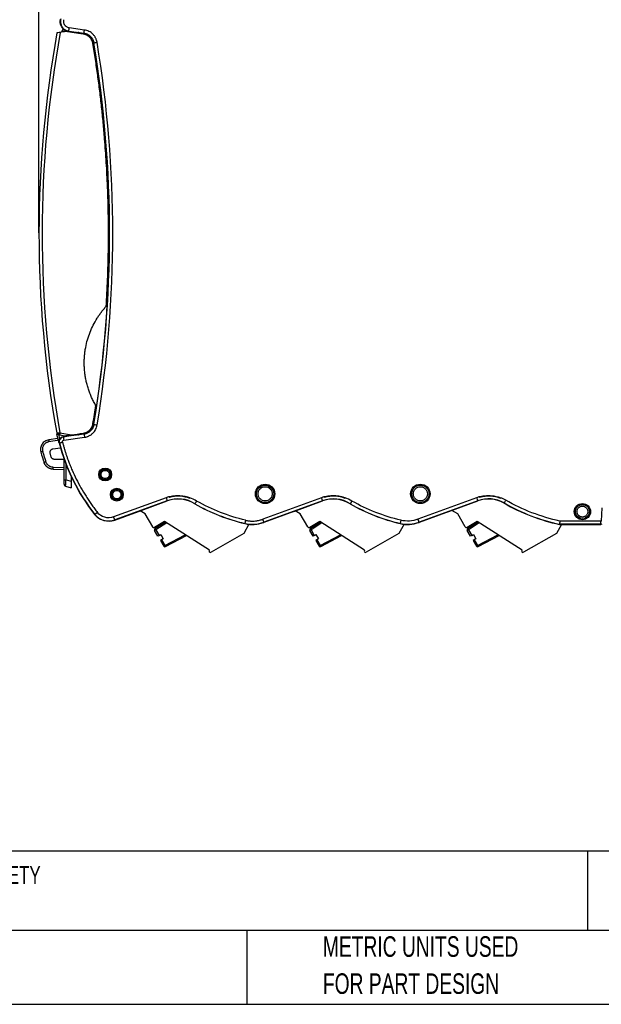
# Model space of a CAD drawing. Header units: millimetres. Extents: x 10 to 410, y 10 to 314.
# Tile 8 of 25: x 146 to 236, y 10 to 162. Entities that reach past the tile are written whole.
import ezdxf

# ---------------------------------------------------------------- set-up
doc = ezdxf.new("R2010")
doc.units = ezdxf.units.MM
doc.header["$LTSCALE"] = 1.5
doc.layers.add('DIMENSIONS', color=140, linetype='Continuous', lineweight=25)
doc.layers.add('TEXT', color=140, linetype='Continuous', lineweight=25)
doc.styles.add('SLDTEXTSTYLE0', font='TXT', dxfattribs={"width": 0.7})
doc.dimstyles.new('SLDDIMSTYLE2', dxfattribs={"dimtxt": 3.237012, "dimasz": 4.953, "dimexe": 0, "dimexo": 0.0625, "dimgap": 0.809253, "dimtad": 0, "dimtih": 1, "dimtoh": 1, "dimrnd": 1e-09, "dimzin": 4, "dimdsep": 46, "dimtxsty": 'SLDTEXTSTYLE0', "dimsah": 1, "dimcen": 0.09, "dimadec": 0, "dimazin": 1, "dimtfac": 1, "dimtofl": 0, "dimtmove": 0, "dimatfit": 3, "dimfxl": 0, "dimfrac": 2, "dimtolj": 1, "dimtzin": 12, "dimarcsym": 0})

# ---------------------------------------------------------------- blocks, each defined once
blk = doc.blocks.new('_D_2')
at = {"layer": 'DIMENSIONS'}
for p, q in [((148.82, 130.74), (148.82, 197.79)), ((263.82, 152.95), (263.81, 197.8)), ((148.82, 193.03), (194.01, 193.03)), ((198.39, 193.03), (197.31, 193.03)), ((197.31, 193.03), (197.31, 187.89)), ((208.01, 193.03), (209.1, 193.03)), ((209.1, 193.03), (209.1, 187.89)), ((263.81, 193.04), (212.4, 193.03)), ((197.31, 187.89), (198.39, 187.89)), ((209.1, 187.89), (208.01, 187.89))]:
    blk.add_line(p, q, dxfattribs=at)
for points in [[(148.82, 193.03), (153.77, 192.27), (153.77, 193.79)], [(263.81, 193.04), (258.86, 193.8), (258.86, 192.28)]]:
    blk.add_solid(points, dxfattribs=at)
at = {"layer": 'DIMENSIONS', "char_height": 3.175, "attachment_point": 1, "style": 'SLDTEXTSTYLE0'}
for s, insert in [('115.0', (197.05, 197.85)), ('4.53', (198.39, 191.98))]:
    blk.add_mtext(s, dxfattribs=dict(at, insert=insert))

msp = doc.modelspace()

# ---------------------------------------------------------------- linework, layer by layer
for p, q in [((152.55, 160.433), (152.318, 159.887)), ((152.642, 159.944), (152.772, 160.251)), ((153.255, 160.052), (152.899, 159.99)), ((153.437, 160.052), (153.386, 160.018)), ((153.386, 160.018), (154.817, 159.817)), ((153.437, 160.052), (155.793, 159.721)), ((155.863, 160.216), (153.506, 160.547)), ((154.322, 159.887), (154.322, 159.722)), ((154.817, 159.817), (154.823, 159.823)), ((155.073, 159.8), (155.774, 159.702)), ((155.073, 159.684), (155.073, 159.8)), ((155.774, 159.702), (155.793, 159.721)), ((157.317, 158.235), (157.297, 158.215)), ((157.297, 158.215), (157.297, 158.215)), ((157.321, 99.212), (157.302, 99.232)), ((151.567, 97.898), (151.588, 97.899)), ((151.926, 96.39), (151.607, 97.677)), ((152.06, 97.02), (151.905, 97.639)), ((152.016, 97.62), (152.899, 97.464)), ((152.063, 97.914), (153.855, 97.598)), ((155.798, 97.725), (152.597, 97.274)), ((152.911, 97.36), (152.881, 97.467)), ((153.28, 97.365), (153.245, 97.513)), ((153.322, 97.523), (153.322, 97.417)), ((154.819, 97.615), (153.444, 97.421)), ((153.822, 97.594), (153.822, 97.475)), ((154.112, 97.634), (154.112, 97.515)), ((154.824, 97.623), (154.819, 97.615)), ((154.821, 97.623), (154.822, 97.628)), ((154.822, 97.628), (154.822, 97.734)), ((154.827, 97.623), (154.827, 97.735)), ((155.077, 97.646), (155.077, 97.77)), ((155.779, 97.744), (155.077, 97.646)), ((155.798, 97.725), (155.779, 97.744)), ((151.737, 97.043), (150.327, 96.82)), ((151.935, 96.772), (150.369, 96.524)), ((151.744, 97.064), (151.743, 97.067)), ((151.977, 96.344), (151.926, 96.379)), ((152.547, 97.308), (153.427, 97.432)), ((152.547, 97.308), (152.597, 97.274)), ((152.667, 96.78), (155.867, 97.23)), ((153.444, 97.421), (153.427, 97.432)), ((150.733, 94.176), (150.566, 94.801)), ((150.971, 95.424), (152.149, 95.611)), ((152.724, 93.779), (151.208, 93.806)), ((152.722, 90.655), (152.722, 93.749)), ((153.007, 90.65), (153.007, 93.022)), ((151.014, 92.593), (152.722, 92.563)), ((151.014, 92.293), (152.722, 92.264)), ((153.007, 90.65), (153.822, 90.431)), ((153.822, 91.118), (153.822, 90.431)), ((153.822, 90.865), (153.939, 90.872)), ((152.945, 89.662), (153.822, 89.427)), ((168.485, 87.877), (160.357, 84.902)), ((168.657, 87.408), (160.529, 84.433)), ((164.215, 85.75), (168.667, 87.379)), ((168.667, 87.379), (168.657, 87.408)), ((172.942, 86.935), (172.926, 86.909)), ((192.485, 87.879), (183.412, 84.558)), ((192.657, 87.41), (183.587, 84.09)), ((188.21, 85.75), (192.667, 87.381)), ((192.667, 87.381), (192.657, 87.41)), ((196.942, 86.936), (196.926, 86.911)), ((216.485, 87.88), (207.412, 84.56)), ((216.657, 87.411), (207.587, 84.092)), ((212.21, 85.752), (216.667, 87.383)), ((216.667, 87.383), (216.657, 87.411)), ((220.732, 87.065), (220.717, 87.039)), ((157.472, 85.297), (157.44, 85.272)), ((157.864, 85.607), (157.472, 85.297)), ((160.543, 84.395), (164.218, 85.74)), ((164.218, 85.74), (164.215, 85.75)), ((165.228, 85.395), (164.459, 85.839)), ((166.402, 83.362), (165.228, 85.395)), ((188.214, 85.74), (183.602, 84.052)), ((188.214, 85.74), (188.21, 85.75)), ((189.228, 85.395), (188.457, 85.84)), ((190.402, 83.362), (189.228, 85.395)), ((212.214, 85.742), (207.602, 84.054)), ((212.214, 85.742), (212.21, 85.752)), ((213.56, 85.395), (212.658, 85.916)), ((214.734, 83.362), (213.56, 85.395)), ((235.822, 86.329), (235.715, 84.269)), ((160.529, 84.433), (160.357, 84.902)), ((160.543, 84.395), (160.529, 84.433)), ((168.234, 84.189), (166.675, 83.289)), ((168.38, 84.095), (166.778, 83.096)), ((168.567, 83.976), (166.884, 82.927)), ((175.175, 79.767), (168.234, 84.189)), ((181.289, 83.764), (180.484, 82.37)), ((180.652, 83.906), (180.645, 83.876)), ((183.514, 84.02), (183.507, 84.029)), ((183.602, 84.052), (183.587, 84.09)), ((192.234, 84.189), (190.675, 83.289)), ((192.38, 84.095), (190.778, 83.096)), ((192.567, 83.976), (190.884, 82.927)), ((199.175, 79.767), (192.234, 84.189)), ((205.29, 83.766), (204.484, 82.37)), ((204.662, 83.905), (204.654, 83.876)), ((204.778, 84.391), (204.662, 83.905)), ((207.514, 84.022), (207.507, 84.03)), ((207.602, 84.054), (207.587, 84.092)), ((216.566, 84.189), (215.007, 83.289)), ((216.712, 84.095), (215.11, 83.096)), ((216.899, 83.976), (215.216, 82.927)), ((223.507, 79.767), (216.566, 84.189)), ((229.294, 83.769), (229.291, 83.739)), ((235.697, 83.77), (229.294, 83.769)), ((235.715, 84.269), (229.348, 84.269)), ((235.708, 83.729), (235.697, 83.77)), ((235.861, 83.803), (235.708, 83.729)), ((166.884, 82.927), (166.711, 82.827)), ((167.214, 81.955), (166.711, 82.827)), ((166.778, 83.096), (166.884, 82.927)), ((166.884, 82.927), (167.388, 82.055)), ((180.484, 82.37), (175.421, 79.447)), ((190.884, 82.927), (190.711, 82.827)), ((191.214, 81.955), (190.711, 82.827)), ((190.778, 83.096), (190.884, 82.927)), ((190.884, 82.927), (191.388, 82.055)), ((204.484, 82.37), (199.421, 79.447)), ((215.216, 82.927), (215.043, 82.827)), ((215.546, 81.955), (215.043, 82.827)), ((215.11, 83.096), (215.216, 82.927)), ((215.216, 82.927), (215.72, 82.055)), ((228.816, 82.37), (223.753, 79.447)), ((229.607, 83.739), (228.816, 82.37)), ((229.291, 83.739), (231.677, 83.739)), ((231.685, 83.729), (231.677, 83.739)), ((231.685, 83.729), (232.262, 83.729)), ((232.262, 83.729), (235.708, 83.729)), ((167.388, 82.055), (167.214, 81.955)), ((167.388, 82.055), (167.647, 82.205)), ((167.788, 81.362), (167.614, 81.262)), ((167.614, 81.262), (168.118, 80.39)), ((167.647, 82.205), (168.047, 81.512)), ((168.047, 81.512), (167.788, 81.362)), ((167.788, 81.362), (168.291, 80.49)), ((168.291, 80.49), (171.421, 82.158)), ((168.385, 80.314), (171.615, 82.035)), ((191.388, 82.055), (191.214, 81.955)), ((191.388, 82.055), (191.647, 82.205)), ((191.788, 81.362), (191.614, 81.262)), ((191.614, 81.262), (192.118, 80.39)), ((191.647, 82.205), (192.047, 81.512)), ((192.047, 81.512), (191.788, 81.362)), ((191.788, 81.362), (192.291, 80.49)), ((192.291, 80.49), (195.421, 82.158)), ((192.385, 80.314), (195.615, 82.035)), ((215.72, 82.055), (215.546, 81.955)), ((215.72, 82.055), (215.979, 82.205)), ((216.12, 81.362), (215.946, 81.262)), ((215.946, 81.262), (216.45, 80.39)), ((215.979, 82.205), (216.379, 81.512)), ((216.379, 81.512), (216.12, 81.362)), ((216.12, 81.362), (216.623, 80.49)), ((216.623, 80.49), (219.754, 82.158)), ((216.717, 80.314), (219.947, 82.035)), ((168.118, 80.39), (168.291, 80.49)), ((168.291, 80.49), (168.385, 80.314)), ((175.214, 79.451), (175.209, 79.454)), ((192.118, 80.39), (192.291, 80.49)), ((192.291, 80.49), (192.385, 80.314)), ((199.214, 79.451), (199.209, 79.454)), ((216.45, 80.39), (216.623, 80.49)), ((216.623, 80.49), (216.717, 80.314)), ((223.546, 79.451), (223.541, 79.454))]:
    msp.add_line(p, q)
at = {"flags": 128}
for points in [[(168.485, 87.877), (168.517, 87.788), (168.549, 87.703), (168.578, 87.624), (168.603, 87.554), (168.625, 87.495), (168.641, 87.45), (168.652, 87.421), (168.657, 87.408)], [(192.485, 87.879), (192.517, 87.79), (192.549, 87.705), (192.578, 87.625), (192.603, 87.555), (192.625, 87.497), (192.641, 87.452), (192.652, 87.423), (192.657, 87.41)], [(216.485, 87.88), (216.517, 87.792), (216.549, 87.706), (216.578, 87.627), (216.603, 87.557), (216.625, 87.499), (216.641, 87.454), (216.652, 87.424), (216.657, 87.411)], [(220.98, 87.499), (220.934, 87.417), (220.888, 87.338), (220.846, 87.265), (220.809, 87.2), (220.778, 87.146), (220.755, 87.105), (220.739, 87.078), (220.732, 87.065)]]:
    msp.add_lwpolyline(points, dxfattribs=at)
for centre, radius in [((159.061, 91.471), 1), ((159.061, 91.471), 0.838), ((183.787, 88.477), 1.5), ((207.787, 88.479), 1.5), ((160.861, 88.354), 1), ((160.861, 88.354), 0.838), ((183.787, 88.477), 1.339), ((207.787, 88.479), 1.339), ((232.839, 85.729), 1.25), ((232.839, 85.729), 1.089)]:
    msp.add_circle(centre, radius)
for centre, radius, start, end in [((323.322, 128.727), 174.5, 169.75553, 190.17571), ((323.322, 128.727), 174.009, 169.69586, 190.19948), ((-21.234, 128.71), 180.953, 0.00433, 9.38419), ((-21.234, 128.71), 180.975, 350.61922, 9.38943), ((-21.234, 128.71), 180.953, 350.62447, 0.00433), ((156.526, 97.052), 4.545, 169.0638, 172.82408), ((180.973, 103.878), 30, 194.47538, 218.27641), ((180.973, 103.878), 29.959, 194.56364, 218.33109), ((170.323, 82.856), 4.847, 57.29852, 110.10226), ((170.323, 82.856), 4.817, 57.28672, 110.10226), ((187.72, 113.225), 30.19, 240.65675, 256.44611), ((187.72, 113.225), 30.16, 240.65823, 256.44617), ((194.323, 82.857), 4.847, 57.29567, 110.10226), ((194.323, 82.857), 4.817, 57.28514, 110.10226), ((211.72, 113.227), 30.19, 240.657, 256.46438), ((211.72, 113.227), 30.16, 240.65869, 256.46438), ((218.323, 82.859), 4.847, 60.19317, 110.10226), ((218.323, 82.859), 4.817, 60.19316, 110.10226), ((235.72, 113.229), 30.183, 240.19318, 257.70097), ((235.72, 113.229), 30.153, 240.19317, 257.69479), ((159.597, 86.977), 2.709, 218.33109, 290.10226), ((181.822, 88.725), 4.99, 256.35384, 289.73826), ((181.822, 88.725), 4.959, 256.35368, 290.84307), ((181.822, 88.725), 5, 289.78034, 290.84876), ((205.822, 88.727), 4.99, 256.46438, 289.73826), ((205.822, 88.727), 4.959, 256.46438, 290.84307), ((205.822, 88.727), 5, 289.78034, 290.84876), ((166.575, 83.462), 0.2, 210, 300), ((166.884, 82.927), 0.2, 121.95251, 210), ((190.575, 83.462), 0.2, 210, 300), ((190.884, 82.927), 0.2, 121.95251, 210), ((214.907, 83.462), 0.2, 210, 300), ((215.216, 82.927), 0.2, 121.95251, 210), ((168.291, 80.49), 0.2, 210, 298.04749), ((175.315, 79.624), 0.2, 134.47751, 238.03786), ((175.321, 79.62), 0.2, 237.7446, 300), ((192.291, 80.49), 0.2, 210, 298.04749), ((199.315, 79.624), 0.2, 134.47751, 238.03786), ((199.321, 79.62), 0.2, 237.7446, 300), ((216.623, 80.49), 0.2, 210, 298.04749), ((223.647, 79.624), 0.2, 134.47751, 238.03786), ((223.653, 79.62), 0.2, 237.7446, 300)]:
    msp.add_arc(centre, radius, start, end)
for points, knots in [([(153.386, 160.018), (153.345, 160.025), (153.263, 160.039), (153.144, 160.072), (153.03, 160.113), (152.92, 160.163), (152.817, 160.22), (152.719, 160.284), (152.628, 160.355), (152.545, 160.432), (152.468, 160.513), (152.398, 160.598), (152.318, 160.713), (152.234, 160.863), (152.159, 161.055), (152.11, 161.261), (152.091, 161.477), (152.102, 161.7), (152.137, 161.846), (152.155, 161.92)], [0, 0, 0, 0, 0.0486692, 0.096699, 0.1440886, 0.1908334, 0.2369314, 0.2823881, 0.3272118, 0.3714029, 0.4149567, 0.4578688, 0.5001386, 0.5781662, 0.6583148, 0.7405599, 0.8249111, 0.9113976, 1, 1, 1, 1]), ([(152.207, 161.955), (152.177, 161.852), (152.14, 161.64), (152.152, 161.317), (152.22, 161.057), (152.306, 160.86), (152.385, 160.721), (152.48, 160.591), (152.624, 160.431), (152.833, 160.264), (153.123, 160.12), (153.331, 160.067), (153.437, 160.052)], [0.0000000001, 0.0000000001, 0.0000000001, 0.0000000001, 0.0002131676, 0.0004263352, 0.0006395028, 0.0007460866, 0.0008526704, 0.0009592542, 0.001065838, 0.0012790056, 0.0014921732, 0.0017053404, 0.0017053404, 0.0017053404, 0.0017053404]), ([(153.506, 160.547), (153.436, 160.557), (153.297, 160.592), (153.103, 160.688), (152.964, 160.799), (152.868, 160.906), (152.805, 160.992), (152.752, 161.085), (152.694, 161.216), (152.649, 161.39), (152.641, 161.605), (152.667, 161.747), (152.686, 161.815)], [0, 0, 0, 0, 0.0002131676, 0.0004263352, 0.0006395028, 0.0007460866, 0.0008526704, 0.0009592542, 0.001065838, 0.0012790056, 0.0014921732, 0.0017053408, 0.0017053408, 0.0017053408, 0.0017053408]), ([(153.437, 160.052), (153.437, 160.054), (153.438, 160.062), (153.442, 160.091), (153.449, 160.139), (153.458, 160.204), (153.469, 160.282), (153.485, 160.399), (153.498, 160.49), (153.506, 160.547)], [-0.0000068, -0.0000068, -0.0000068, -0.0000068, 0.1249957, 0.2499981, 0.3750006, 0.5000031, 0.6250056, 0.750008, 1.0000043, 1.0000043, 1.0000043, 1.0000043]), ([(153.844, 159.857), (153.845, 159.862), (153.852, 159.913), (153.884, 159.955), (153.913, 159.994)], [0, 0, 0, 0, 0.0972774, 1, 1, 1, 1]), ([(155.793, 159.721), (155.794, 159.728), (155.802, 159.784), (155.828, 159.966), (155.845, 160.091), (155.863, 160.216)], [0, 0, 0, 0, 0.5, 0.5, 1, 1, 1, 1]), ([(157.809, 158.316), (157.789, 158.437), (157.746, 158.613), (157.66, 158.839), (157.582, 159.004), (157.492, 159.162), (157.389, 159.312), (157.276, 159.453), (157.109, 159.63), (156.875, 159.825), (156.457, 160.072), (156.105, 160.182), (155.863, 160.216)], [0, 0, 0, 0, 0.0003618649, 0.0005427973, 0.0007237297, 0.0009046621, 0.0010855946, 0.001266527, 0.0014474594, 0.0018093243, 0.0021711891, 0.0028949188, 0.0028949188, 0.0028949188, 0.0028949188]), ([(152.12, 159.852), (151.987, 159.829), (151.858, 159.806), (151.664, 159.772), (151.604, 159.761), (151.604, 159.761)], [0, 0, 0, 0, 0.5, 0.5, 1, 1, 1, 1]), ([(155.073, 159.8), (155.057, 159.802), (155.026, 159.806), (154.982, 159.812), (154.942, 159.816), (154.907, 159.82), (154.877, 159.822), (154.854, 159.824), (154.837, 159.824), (154.826, 159.824), (154.824, 159.823), (154.823, 159.823)], [0, 0, 0, 0, 0.1243802, 0.2453501, 0.3629444, 0.4772007, 0.5881602, 0.6958682, 0.8003738, 0.9017313, 1, 1, 1, 1]), ([(157.168, 158.114), (157.161, 158.152), (157.147, 158.227), (157.117, 158.339), (157.081, 158.448), (157.037, 158.555), (156.962, 158.709), (156.842, 158.901), (156.654, 159.114), (156.434, 159.299), (156.225, 159.422), (156.051, 159.498), (155.917, 159.545), (155.781, 159.582), (155.689, 159.597), (155.642, 159.604)], [0, 0, 0, 0, 0.0504651, 0.1008107, 0.1512519, 0.2020023, 0.2532713, 0.3755062, 0.4987284, 0.6259484, 0.7525978, 0.814861, 0.8767634, 0.9382239, 1, 1, 1, 1]), ([(157.297, 158.215), (157.289, 158.26), (157.272, 158.351), (157.233, 158.484), (157.185, 158.614), (157.105, 158.787), (156.978, 158.993), (156.785, 159.213), (156.56, 159.401), (156.311, 159.545), (156.047, 159.651), (155.865, 159.685), (155.774, 159.702)], [0, 0, 0, 0, 0.0610969, 0.1218494, 0.1826227, 0.2437818, 0.3718254, 0.5000894, 0.6281189, 0.756397, 0.8781245, 1, 1, 1, 1]), ([(155.793, 159.721), (155.983, 159.695), (156.258, 159.609), (156.586, 159.415), (156.769, 159.263), (156.899, 159.125), (156.988, 159.014), (157.068, 158.897), (157.139, 158.773), (157.2, 158.644), (157.267, 158.467), (157.301, 158.329), (157.317, 158.235)], [0, 0, 0, 0, 0.0007237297, 0.0010855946, 0.0014474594, 0.0016283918, 0.0018093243, 0.0019902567, 0.0021711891, 0.0023521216, 0.002533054, 0.0028949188, 0.0028949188, 0.0028949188, 0.0028949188]), ([(159.572, 128.727), (159.572, 129.133), (159.57, 129.946), (159.557, 131.165), (159.537, 132.384), (159.508, 133.603), (159.471, 134.822), (159.395, 136.861), (159.25, 139.718), (159.017, 142.988), (158.765, 145.852), (158.515, 148.309), (158.231, 150.762), (157.912, 153.213), (157.562, 155.665), (157.299, 157.297), (157.168, 158.114)], [0, 0, 0, 0, 0.041311, 0.0826048, 0.1238941, 0.1651916, 0.20651, 0.2478619, 0.3725296, 0.4972748, 0.5810209, 0.6646591, 0.748284, 0.8319886, 0.9158642, 1, 1, 1, 1]), ([(157.317, 158.235), (157.32, 158.235), (157.346, 158.239), (157.46, 158.258), (157.631, 158.287), (157.753, 158.307), (157.809, 158.316)], [0.00000384, 0.00000384, 0.00000384, 0.00000384, 0.25006653, 0.50012922, 0.75019191, 1.00000094, 1.00000094, 1.00000094, 1.00000094]), ([(159.223, 117.493), (159.251, 117.962), (159.307, 118.898), (159.378, 120.302), (159.438, 121.705), (159.487, 123.108), (159.525, 124.512), (159.552, 125.916), (159.569, 127.321), (159.571, 128.258), (159.572, 128.727)], [0, 0, 0, 0, 0.12522125, 0.25027867, 0.3752223, 0.50010245, 0.62496961, 0.74987443, 0.87486763, 1, 1, 1, 1]), ([(155.822, 108.727), (155.823, 108.841), (155.825, 109.071), (155.839, 109.414), (155.862, 109.758), (155.894, 110.101), (155.935, 110.444), (155.986, 110.787), (156.095, 111.417), (156.309, 112.322), (156.702, 113.475), (157.199, 114.582), (157.691, 115.456), (158.128, 116.122), (158.472, 116.598), (158.835, 117.057), (159.094, 117.348), (159.223, 117.493)], [0, 0, 0, 0, 0.0357378, 0.0714899, 0.1072763, 0.1431171, 0.179032, 0.2150411, 0.2511639, 0.3783095, 0.5048401, 0.6303031, 0.7561829, 0.817561, 0.8785801, 0.9393545, 1, 1, 1, 1]), ([(157.608, 102.151), (157.551, 102.251), (157.435, 102.452), (157.272, 102.758), (157.117, 103.069), (156.97, 103.385), (156.831, 103.705), (156.701, 104.03), (156.579, 104.359), (156.466, 104.693), (156.361, 105.03), (156.234, 105.476), (156.1, 106.031), (155.976, 106.699), (155.888, 107.371), (155.833, 108.047), (155.826, 108.5), (155.822, 108.727)], [0, 0, 0, 0, 0.05036779, 0.10074687, 0.15116755, 0.20165992, 0.25225386, 0.30297896, 0.35386448, 0.40493927, 0.45623178, 0.50776997, 0.60644435, 0.70479105, 0.80302334, 0.90135521, 1, 1, 1, 1]), ([(157.168, 99.339), (157.244, 99.808), (157.397, 100.744), (157.538, 101.682), (157.608, 102.151)], [0, 0, 0, 0, 0.5001929, 1, 1, 1, 1]), ([(155.642, 97.85), (155.673, 97.854), (155.735, 97.864), (155.826, 97.885), (155.932, 97.914), (156.05, 97.955), (156.225, 98.032), (156.433, 98.154), (156.654, 98.339), (156.842, 98.553), (156.976, 98.767), (157.068, 98.969), (157.131, 99.151), (157.156, 99.277), (157.168, 99.339)], [0, 0, 0, 0, 0.0410602, 0.0820874, 0.1231944, 0.1848705, 0.2474314, 0.3738694, 0.5013168, 0.6244012, 0.7467887, 0.8318608, 0.9159349, 1, 1, 1, 1]), ([(155.779, 97.744), (155.824, 97.752), (155.916, 97.767), (156.05, 97.802), (156.181, 97.847), (156.355, 97.923), (156.564, 98.045), (156.789, 98.232), (156.982, 98.453), (157.133, 98.699), (157.245, 98.96), (157.283, 99.141), (157.302, 99.232)], [0, 0, 0, 0, 0.0610969, 0.1218494, 0.1826227, 0.2437818, 0.3718254, 0.5000893, 0.6281189, 0.7563969, 0.8781245, 1, 1, 1, 1]), ([(157.321, 99.212), (157.29, 99.023), (157.198, 98.749), (156.996, 98.427), (156.839, 98.247), (156.698, 98.12), (156.585, 98.034), (156.466, 97.957), (156.34, 97.889), (156.21, 97.831), (156.032, 97.769), (155.893, 97.738), (155.798, 97.725)], [0, 0, 0, 0, 0.0007237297, 0.0010855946, 0.0014474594, 0.0016283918, 0.0018093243, 0.0019902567, 0.0021711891, 0.0023521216, 0.002533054, 0.0028949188, 0.0028949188, 0.0028949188, 0.0028949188]), ([(155.867, 97.23), (155.989, 97.247), (156.166, 97.286), (156.394, 97.366), (156.56, 97.44), (156.721, 97.527), (156.873, 97.626), (157.017, 97.736), (157.198, 97.898), (157.398, 98.128), (157.656, 98.54), (157.774, 98.889), (157.814, 99.13)], [0, 0, 0, 0, 0.0003618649, 0.0005427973, 0.0007237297, 0.0009046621, 0.0010855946, 0.001266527, 0.0014474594, 0.0018093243, 0.0021711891, 0.0028949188, 0.0028949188, 0.0028949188, 0.0028949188]), ([(157.321, 99.212), (157.328, 99.21), (157.383, 99.201), (157.566, 99.171), (157.687, 99.151), (157.814, 99.13)], [0, 0, 0, 0, 0.5, 0.5, 1, 1, 1, 1]), ([(151.567, 97.898), (151.571, 97.879), (151.577, 97.843), (151.586, 97.793), (151.593, 97.752), (151.599, 97.72), (151.603, 97.698), (151.606, 97.681), (151.607, 97.678), (151.607, 97.677)], [0, 0, 0, 0, 0.2524079, 0.46693, 0.6438058, 0.7834713, 0.8868378, 0.956264, 1, 1, 1, 1]), ([(151.578, 97.899), (151.599, 97.878), (151.63, 97.847), (151.706, 97.802), (151.769, 97.767), (151.835, 97.733), (151.901, 97.699), (151.964, 97.667), (152.001, 97.649), (152.018, 97.641)], [0, 0, 0, 0, 0.2804248, 0.4130887, 0.5401758, 0.6622979, 0.7797233, 0.8923749, 1, 1, 1, 1]), ([(151.588, 97.899), (151.592, 97.899), (151.6, 97.899), (151.65, 97.901), (151.727, 97.904), (151.83, 97.906), (151.95, 97.91), (152.024, 97.913), (152.063, 97.914)], [0, 0, 0, 0, 0.1223725, 0.2726049, 0.4272835, 0.6691765, 0.8235788, 1, 1, 1, 1]), ([(151.81, 97.656), (151.777, 97.664), (151.721, 97.679), (151.685, 97.714), (151.67, 97.729)], [0, 0, 0, 0, 0.5818494, 1, 1, 1, 1]), ([(151.816, 97.655), (151.817, 97.655), (151.819, 97.655), (151.859, 97.651), (151.925, 97.645), (151.986, 97.642), (152.018, 97.641)], [0, 0, 0, 0, 0.1746006, 0.4226328, 0.6965884, 1, 1, 1, 1]), ([(152.899, 97.464), (152.9, 97.464), (152.902, 97.464), (152.917, 97.466), (152.939, 97.469), (152.97, 97.474), (153.01, 97.479), (153.058, 97.486), (153.115, 97.494), (153.203, 97.507), (153.333, 97.525), (153.489, 97.547), (153.668, 97.572), (153.785, 97.588), (153.855, 97.598)], [0, 0, 0, 0, 0.0265503, 0.0557982, 0.0894143, 0.128513, 0.1738059, 0.2257508, 0.2846505, 0.3507121, 0.4907621, 0.665107, 0.8026103, 1, 1, 1, 1]), ([(154.827, 97.623), (154.829, 97.622), (154.832, 97.621), (154.849, 97.621), (154.876, 97.623), (154.914, 97.626), (154.961, 97.631), (155.017, 97.638), (155.057, 97.643), (155.077, 97.646)], [0, 0, 0, 0, 0.12634126, 0.25800908, 0.39512376, 0.53779148, 0.68610615, 0.84015102, 1, 1, 1, 1]), ([(155.798, 97.725), (155.798, 97.722), (155.802, 97.695), (155.818, 97.58), (155.842, 97.409), (155.859, 97.287), (155.867, 97.23)], [0.00000656, 0.00000656, 0.00000656, 0.00000656, 0.25006918, 0.5001318, 0.75019442, 1.00000087, 1.00000087, 1.00000087, 1.00000087]), ([(150.327, 96.82), (150.118, 96.787), (149.716, 96.632), (149.26, 96.172), (149.082, 95.697), (149.062, 95.412), (149.062, 95.339)], [1.727876, 1.727876, 1.727876, 1.727876, 2.1499285, 2.571981, 2.9940335, 3.1416128, 3.1416128, 3.1416128, 3.1416128]), ([(150.369, 96.524), (150.335, 96.518), (150.269, 96.505), (150.172, 96.477), (150.077, 96.441), (149.986, 96.396), (149.856, 96.318), (149.697, 96.19), (149.539, 95.991), (149.424, 95.763), (149.368, 95.544), (149.352, 95.347), (149.362, 95.178), (149.388, 95.068), (149.401, 95.013)], [0, 0, 0, 0, 0.0503558, 0.1001974, 0.1498838, 0.1997777, 0.2502372, 0.3749009, 0.5000835, 0.6247411, 0.7499145, 0.8334125, 0.9162118, 1, 1, 1, 1]), ([(150.327, 96.82), (150.326, 96.82), (150.329, 96.788), (150.345, 96.678), (150.356, 96.601), (150.369, 96.524)], [0, 0, 0, 0, 0.5, 0.5, 1, 1, 1, 1]), ([(151.743, 97.067), (151.74, 97.08), (151.734, 97.106), (151.725, 97.144), (151.711, 97.204), (151.693, 97.281), (151.681, 97.336), (151.676, 97.36), (151.675, 97.362), (151.675, 97.363)], [0, 0, 0, 0, 0.0838561, 0.1670272, 0.2509006, 0.5004176, 0.7496041, 0.8741666, 1, 1, 1, 1]), ([(151.926, 96.379), (151.919, 96.408), (151.906, 96.467), (151.901, 96.557), (151.905, 96.647), (151.92, 96.736), (151.945, 96.822), (151.981, 96.905), (152.026, 96.983), (152.081, 97.055), (152.144, 97.12), (152.214, 97.177), (152.29, 97.225), (152.372, 97.263), (152.458, 97.293), (152.517, 97.303), (152.547, 97.308)], [0, 0, 0, 0, 0.0712424, 0.1425109, 0.2137949, 0.285094, 0.3564335, 0.4278085, 0.4992027, 0.5706291, 0.6421018, 0.7136043, 0.7851313, 0.856708, 0.9283345, 1, 1, 1, 1]), ([(152.46, 96.47), (152.503, 96.306), (152.59, 95.978), (152.732, 95.489), (152.881, 95.002), (153.038, 94.518), (153.204, 94.036), (153.408, 93.478), (153.654, 92.845), (154.047, 91.906), (154.585, 90.751), (155.301, 89.401), (155.955, 88.309), (156.511, 87.456), (156.945, 86.827), (157.395, 86.209), (157.707, 85.808), (157.864, 85.607)], [0, 0, 0, 0, 0.04168298, 0.08334355, 0.12499416, 0.16664728, 0.20831536, 0.25001085, 0.31249006, 0.37501429, 0.50000723, 0.62500017, 0.74999311, 0.81247232, 0.87499655, 0.93748702, 1, 1, 1, 1]), ([(152.597, 97.274), (152.598, 97.268), (152.606, 97.212), (152.632, 97.03), (152.649, 96.905), (152.667, 96.78)], [0, 0, 0, 0, 0.5, 0.5, 1, 1, 1, 1]), ([(149.401, 95.013), (149.334, 94.994), (149.256, 94.972), (149.145, 94.94), (149.118, 94.932), (149.118, 94.932)], [0, 0, 0, 0, 0.5, 0.5, 1, 1, 1, 1]), ([(149.401, 95.013), (149.453, 94.834), (149.556, 94.475), (149.721, 93.94), (149.839, 93.586), (149.898, 93.409)], [0, 0, 0, 0, 0.3333496, 0.6666504, 1, 1, 1, 1]), ([(150.549, 94.93), (150.55, 94.949), (150.551, 94.987), (150.561, 95.043), (150.58, 95.109), (150.614, 95.182), (150.666, 95.256), (150.732, 95.321), (150.806, 95.37), (150.887, 95.407), (150.943, 95.418), (150.971, 95.424)], [0, 0, 0, 0, 0.0802026, 0.1605399, 0.242048, 0.3695571, 0.5000352, 0.6275517, 0.7580378, 0.8782976, 1, 1, 1, 1]), ([(149.898, 93.409), (149.865, 93.398), (149.793, 93.374), (149.694, 93.34), (149.631, 93.318), (149.619, 93.313), (149.619, 93.313)], [-0.0000055, -0.0000055, -0.0000055, -0.0000055, 0.2499957, 0.4999971, 0.7499985, 0.9999999, 0.9999999, 0.9999999, 0.9999999]), ([(151.014, 92.293), (150.973, 92.295), (150.891, 92.298), (150.772, 92.316), (150.658, 92.341), (150.548, 92.375), (150.444, 92.415), (150.346, 92.462), (150.254, 92.514), (150.168, 92.571), (150.089, 92.632), (150.016, 92.696), (149.949, 92.762), (149.889, 92.83), (149.834, 92.899), (149.786, 92.969), (149.742, 93.039), (149.704, 93.109), (149.671, 93.178), (149.643, 93.246), (149.627, 93.291), (149.619, 93.313)], [0, 0, 0, 0, 0.0669564, 0.1323214, 0.196095, 0.2582772, 0.3188677, 0.3778667, 0.4352741, 0.4910897, 0.5453137, 0.5979458, 0.6489862, 0.6984347, 0.7462913, 0.792556, 0.8372288, 0.8803096, 0.9217984, 0.9616952, 1, 1, 1, 1]), ([(151.208, 93.806), (151.186, 93.807), (151.143, 93.809), (151.08, 93.823), (151.019, 93.844), (150.962, 93.874), (150.903, 93.913), (150.846, 93.966), (150.797, 94.031), (150.757, 94.101), (150.741, 94.151), (150.733, 94.176)], [0, 0, 0, 0, 0.10126938, 0.20022107, 0.29855439, 0.39800035, 0.50023349, 0.62703852, 0.75678533, 0.87767626, 1, 1, 1, 1]), ([(158.423, 91.471), (158.424, 91.498), (158.425, 91.551), (158.441, 91.63), (158.471, 91.723), (158.524, 91.824), (158.634, 91.959), (158.814, 92.078), (159.061, 92.125), (159.308, 92.078), (159.488, 91.959), (159.599, 91.825), (159.657, 91.711), (159.693, 91.592), (159.698, 91.512), (159.7, 91.471)], [0, 0, 0, 0, 0.0401771, 0.0800922, 0.1203855, 0.1854037, 0.25069, 0.3803016, 0.500047, 0.6197925, 0.7494041, 0.8144224, 0.8797088, 0.9397891, 1, 1, 1, 1]), ([(159.7, 91.471), (159.699, 91.445), (159.697, 91.391), (159.681, 91.312), (159.651, 91.22), (159.599, 91.118), (159.489, 90.983), (159.308, 90.864), (159.061, 90.818), (158.814, 90.864), (158.634, 90.983), (158.524, 91.118), (158.465, 91.232), (158.429, 91.351), (158.425, 91.431), (158.423, 91.471)], [0, 0, 0, 0, 0.0401771, 0.0800922, 0.1203855, 0.1854037, 0.25069, 0.3803016, 0.500047, 0.6197925, 0.7494041, 0.8144224, 0.8797088, 0.9397891, 1, 1, 1, 1]), ([(152.722, 90.655), (152.722, 90.653), (152.752, 90.652), (152.857, 90.65), (152.931, 90.65), (153.007, 90.65)], [0, 0, 0, 0, 0.5, 0.5, 1, 1, 1, 1]), ([(152.722, 89.962), (152.722, 89.968), (152.722, 89.978), (152.722, 90.005), (152.722, 90.046), (152.722, 90.106), (152.722, 90.192), (152.722, 90.293), (152.722, 90.406), (152.722, 90.528), (152.722, 90.612), (152.722, 90.655)], [0, 0, 0, 0, 0.0789296, 0.1575476, 0.2368886, 0.3612914, 0.4852662, 0.611193, 0.7408394, 0.8697598, 1, 1, 1, 1]), ([(152.722, 89.962), (152.722, 89.932), (152.732, 89.869), (152.771, 89.794), (152.817, 89.745), (152.87, 89.704), (152.914, 89.685), (152.944, 89.677)], [-0.0000004, -0.0000004, -0.0000004, -0.0000004, 0.2500269, 0.5000541, 0.6250677, 0.7500813, 1, 1, 1, 1]), ([(152.722, 89.952), (152.722, 89.891), (152.743, 89.823), (152.826, 89.715), (152.886, 89.678), (152.945, 89.662)], [0, 0, 0, 0, 0.5, 0.5, 1, 1, 1, 1]), ([(152.944, 89.677), (152.944, 89.697), (152.946, 89.758), (152.953, 89.889), (152.964, 90.051), (152.981, 90.304), (152.998, 90.534), (153.007, 90.65)], [0, 0, 0, 0, 0.3425436, 0.5138154, 0.6850872, 1.0276308, 1.3701744, 1.3701744, 1.3701744, 1.3701744]), ([(153.822, 90.431), (153.822, 90.399), (153.822, 90.335), (153.822, 90.241), (153.822, 90.148), (153.822, 90.024), (153.822, 89.874), (153.822, 89.715), (153.822, 89.585), (153.822, 89.494), (153.822, 89.437), (153.822, 89.43), (153.822, 89.427)], [0, 0, 0, 0, 0.0615547, 0.1225121, 0.1833738, 0.2446438, 0.3753331, 0.5054304, 0.6343302, 0.7628884, 0.8813745, 1, 1, 1, 1]), ([(160.223, 88.354), (160.224, 88.38), (160.226, 88.434), (160.241, 88.513), (160.271, 88.605), (160.324, 88.707), (160.434, 88.842), (160.614, 88.961), (160.861, 89.007), (161.109, 88.961), (161.289, 88.842), (161.399, 88.707), (161.457, 88.594), (161.494, 88.474), (161.498, 88.394), (161.5, 88.354)], [0, 0, 0, 0, 0.0401771, 0.0800922, 0.1203855, 0.1854037, 0.25069, 0.3803016, 0.500047, 0.6197925, 0.7494041, 0.8144224, 0.8797088, 0.9397891, 1, 1, 1, 1]), ([(161.5, 88.354), (161.499, 88.327), (161.497, 88.274), (161.481, 88.195), (161.452, 88.102), (161.399, 88.001), (161.289, 87.866), (161.109, 87.747), (160.861, 87.7), (160.614, 87.747), (160.434, 87.866), (160.324, 88.001), (160.266, 88.114), (160.229, 88.233), (160.225, 88.314), (160.223, 88.354)], [0, 0, 0, 0, 0.0401771, 0.0800922, 0.1203855, 0.1854037, 0.25069, 0.3803016, 0.500047, 0.6197925, 0.7494041, 0.8144224, 0.8797088, 0.9397891, 1, 1, 1, 1]), ([(182.698, 88.477), (182.699, 88.511), (182.701, 88.58), (182.715, 88.681), (182.739, 88.781), (182.786, 88.916), (182.87, 89.079), (183.011, 89.252), (183.185, 89.394), (183.439, 89.526), (183.787, 89.593), (184.136, 89.526), (184.389, 89.394), (184.562, 89.253), (184.704, 89.08), (184.804, 88.886), (184.866, 88.683), (184.873, 88.546), (184.877, 88.477)], [0, 0, 0, 0, 0.0301688, 0.060087, 0.0900244, 0.1202504, 0.1852318, 0.2503701, 0.3153515, 0.3804899, 0.5000655, 0.619641, 0.6846224, 0.7497607, 0.8147421, 0.8798805, 0.939902, 1, 1, 1, 1]), ([(184.877, 88.477), (184.876, 88.443), (184.874, 88.374), (184.859, 88.273), (184.835, 88.173), (184.789, 88.038), (184.705, 87.875), (184.563, 87.702), (184.39, 87.56), (184.136, 87.429), (183.787, 87.361), (183.439, 87.428), (183.185, 87.56), (183.012, 87.701), (182.87, 87.874), (182.771, 88.068), (182.709, 88.272), (182.701, 88.408), (182.698, 88.477)], [0, 0, 0, 0, 0.0301688, 0.060087, 0.0900244, 0.1202504, 0.1852318, 0.2503701, 0.3153515, 0.3804899, 0.5000655, 0.619641, 0.6846224, 0.7497607, 0.8147421, 0.8798805, 0.939902, 1, 1, 1, 1]), ([(206.698, 88.479), (206.699, 88.513), (206.701, 88.582), (206.715, 88.683), (206.739, 88.783), (206.786, 88.918), (206.87, 89.081), (207.011, 89.254), (207.185, 89.396), (207.439, 89.527), (207.787, 89.595), (208.136, 89.527), (208.389, 89.396), (208.562, 89.255), (208.704, 89.081), (208.804, 88.888), (208.866, 88.684), (208.873, 88.547), (208.877, 88.479)], [0, 0, 0, 0, 0.0301688, 0.060087, 0.0900244, 0.1202504, 0.1852318, 0.2503701, 0.3153515, 0.3804899, 0.5000655, 0.619641, 0.6846224, 0.7497607, 0.8147421, 0.8798805, 0.939902, 1, 1, 1, 1]), ([(208.877, 88.479), (208.876, 88.445), (208.874, 88.376), (208.859, 88.275), (208.835, 88.175), (208.789, 88.04), (208.705, 87.876), (208.563, 87.704), (208.39, 87.562), (208.136, 87.43), (207.787, 87.363), (207.439, 87.43), (207.185, 87.562), (207.012, 87.703), (206.87, 87.876), (206.771, 88.07), (206.709, 88.273), (206.701, 88.41), (206.698, 88.479)], [0, 0, 0, 0, 0.0301688, 0.060087, 0.0900244, 0.1202504, 0.1852318, 0.2503701, 0.3153515, 0.3804899, 0.5000655, 0.619641, 0.6846224, 0.7497607, 0.8147421, 0.8798805, 0.939902, 1, 1, 1, 1]), ([(168.96, 88.026), (169.037, 88.045), (169.19, 88.083), (169.42, 88.129), (169.65, 88.164), (169.88, 88.19), (170.109, 88.205), (170.338, 88.21), (170.566, 88.204), (170.794, 88.189), (171.021, 88.163), (171.248, 88.127), (171.474, 88.081), (171.7, 88.025), (171.926, 87.959), (172.074, 87.907), (172.149, 87.881)], [0, 0, 0, 0, 0.0732094, 0.1456054, 0.2173166, 0.2884753, 0.3592166, 0.4296784, 0.5, 0.5703216, 0.6407834, 0.7115247, 0.7826834, 0.8543946, 0.9267906, 1, 1, 1, 1]), ([(172.187, 87.761), (171.68, 87.953), (171.143, 88.067), (170.06, 88.124), (169.514, 88.069), (168.989, 87.931)], [0, 0, 0, 0, 0.5, 0.5, 1, 1, 1, 1]), ([(172.942, 86.935), (172.943, 86.936), (172.945, 86.94), (172.955, 86.957), (172.971, 86.985), (172.997, 87.028), (173.033, 87.088), (173.08, 87.165), (173.136, 87.258), (173.177, 87.327), (173.199, 87.363)], [0, 0, 0, 0, 0.0858269, 0.1828588, 0.2910906, 0.4105161, 0.5411281, 0.6829186, 0.835879, 1, 1, 1, 1]), ([(192.96, 88.028), (193.037, 88.047), (193.19, 88.085), (193.42, 88.131), (193.65, 88.166), (193.88, 88.191), (194.109, 88.207), (194.338, 88.212), (194.566, 88.206), (194.794, 88.191), (195.021, 88.165), (195.248, 88.129), (195.474, 88.083), (195.7, 88.027), (195.926, 87.961), (196.074, 87.909), (196.149, 87.883)], [0, 0, 0, 0, 0.0732094, 0.1456054, 0.2173166, 0.2884753, 0.3592166, 0.4296784, 0.5, 0.5703216, 0.6407834, 0.7115247, 0.7826834, 0.8543946, 0.9267906, 1, 1, 1, 1]), ([(196.187, 87.763), (195.68, 87.955), (195.143, 88.069), (194.06, 88.126), (193.514, 88.07), (192.989, 87.933)], [0, 0, 0, 0, 0.5, 0.5, 1, 1, 1, 1]), ([(197.199, 87.365), (197.186, 87.344), (197.161, 87.302), (197.125, 87.242), (197.092, 87.186), (197.062, 87.136), (197.036, 87.092), (197.013, 87.053), (196.993, 87.021), (196.977, 86.994), (196.964, 86.973), (196.955, 86.958), (196.948, 86.947), (196.944, 86.939), (196.942, 86.937), (196.942, 86.936)], [0, 0, 0, 0, 0.09769916, 0.19193716, 0.28271346, 0.37002754, 0.45387895, 0.53426728, 0.6111922, 0.68465342, 0.75465075, 0.82118405, 0.88425329, 0.94385855, 1, 1, 1, 1]), ([(216.96, 88.03), (217.034, 88.049), (217.181, 88.086), (217.405, 88.13), (217.63, 88.164), (217.857, 88.189), (218.085, 88.203), (218.314, 88.208), (218.544, 88.203), (218.816, 88.186), (219.128, 88.149), (219.476, 88.085), (219.817, 88), (220.038, 87.924), (220.149, 87.886)], [0, 0, 0, 0, 0.0705585, 0.1408659, 0.2110543, 0.2812567, 0.351606, 0.4222342, 0.4932718, 0.5648471, 0.6748016, 0.7836599, 0.8918979, 1, 1, 1, 1]), ([(220.187, 87.764), (219.68, 87.957), (219.143, 88.07), (218.06, 88.128), (217.514, 88.072), (216.989, 87.934)], [0, 0, 0, 0, 0.5, 0.5, 1, 1, 1, 1]), ([(157.422, 85.294), (157.424, 85.292), (157.427, 85.289), (157.431, 85.283), (157.435, 85.278), (157.438, 85.274), (157.44, 85.272)], [0, 0, 0, 0, 0.2419513, 0.4883218, 0.7353532, 1, 1, 1, 1]), ([(160.357, 84.902), (159.92, 84.742), (159.444, 84.724), (158.549, 84.977), (158.152, 85.242), (157.864, 85.607)], [0, 0, 0, 0, 0.5, 0.5, 1, 1, 1, 1]), ([(232, 85.729), (232.001, 85.755), (232.002, 85.808), (232.013, 85.886), (232.032, 85.963), (232.067, 86.067), (232.132, 86.193), (232.241, 86.326), (232.375, 86.435), (232.571, 86.537), (232.839, 86.588), (233.164, 86.527), (233.401, 86.37), (233.546, 86.193), (233.622, 86.044), (233.67, 85.887), (233.676, 85.782), (233.679, 85.729)], [0, 0, 0, 0, 0.030181, 0.0601169, 0.0900779, 0.1203332, 0.1853362, 0.250543, 0.315546, 0.3807529, 0.5004113, 0.6200696, 0.7495869, 0.81459, 0.8797969, 0.9398487, 1, 1, 1, 1]), ([(233.679, 85.729), (233.678, 85.702), (233.676, 85.65), (233.665, 85.571), (233.647, 85.494), (233.611, 85.391), (233.546, 85.265), (233.437, 85.131), (233.304, 85.022), (233.108, 84.921), (232.839, 84.869), (232.514, 84.931), (232.277, 85.087), (232.132, 85.264), (232.056, 85.414), (232.008, 85.57), (232.003, 85.676), (232, 85.729)], [0, 0, 0, 0, 0.030181, 0.0601169, 0.0900779, 0.1203332, 0.1853362, 0.250543, 0.315546, 0.3807529, 0.5004113, 0.6200696, 0.7495869, 0.81459, 0.8797969, 0.9398487, 1, 1, 1, 1]), ([(160.543, 84.395), (160.49, 84.376), (160.384, 84.34), (160.221, 84.297), (160.057, 84.264), (159.891, 84.241), (159.632, 84.222), (159.28, 84.233), (158.846, 84.32), (158.431, 84.474), (158.093, 84.666), (157.826, 84.868), (157.62, 85.058), (157.5, 85.2), (157.44, 85.272)], [0, 0, 0, 0, 0.0489287, 0.0975948, 0.1461811, 0.1948713, 0.2438479, 0.3718628, 0.5000326, 0.6280469, 0.7562174, 0.8375854, 0.9185626, 1, 1, 1, 1]), ([(180.77, 84.391), (180.74, 84.268), (180.711, 84.146), (180.667, 83.967), (180.654, 83.912), (180.652, 83.906)], [0, 0, 0, 0, 0.5, 0.5, 1, 1, 1, 1]), ([(180.77, 84.391), (180.825, 84.378), (180.934, 84.353), (181.099, 84.323), (181.265, 84.299), (181.44, 84.28), (181.624, 84.268), (181.848, 84.263), (182.136, 84.272), (182.454, 84.306), (182.785, 84.366), (183.041, 84.432), (183.254, 84.5), (183.36, 84.538), (183.412, 84.558)], [0, 0, 0, 0, 0.0625112, 0.1249594, 0.1874332, 0.2500213, 0.3213523, 0.392888, 0.5000277, 0.6428613, 0.7500009, 0.8749893, 0.9374436, 1, 1, 1, 1]), ([(183.587, 84.09), (183.585, 84.097), (183.565, 84.15), (183.501, 84.322), (183.457, 84.439), (183.412, 84.558)], [0, 0, 0, 0, 0.5, 0.5, 1, 1, 1, 1]), ([(207.587, 84.092), (207.585, 84.098), (207.565, 84.152), (207.501, 84.324), (207.457, 84.441), (207.412, 84.56)], [0, 0, 0, 0, 0.5, 0.5, 1, 1, 1, 1]), ([(229.348, 84.269), (229.346, 84.246), (229.341, 84.202), (229.334, 84.139), (229.328, 84.083), (229.323, 84.034), (229.318, 83.991), (229.314, 83.956), (229.309, 83.901), (229.302, 83.839), (229.296, 83.784), (229.295, 83.774), (229.294, 83.769)], [0, 0, 0, 0, 0.0906632, 0.1749439, 0.252841, 0.3243535, 0.3894808, 0.4482228, 0.5005802, 0.6736061, 0.840048, 1, 1, 1, 1]), ([(235.697, 83.77), (235.697, 83.772), (235.696, 83.776), (235.696, 83.793), (235.696, 83.82), (235.697, 83.858), (235.699, 83.905), (235.701, 83.962), (235.703, 84.029), (235.707, 84.103), (235.71, 84.184), (235.713, 84.24), (235.715, 84.269)], [0, 0, 0, 0, 0.0873537, 0.1775051, 0.2704599, 0.366223, 0.4647988, 0.5661915, 0.6704048, 0.7774419, 0.8873061, 1, 1, 1, 1])]:
    msp.add_open_spline(points, degree=3, knots=knots)
for points in [[(152.899, 159.99), (152.639, 159.944), (152.38, 159.899), (152.12, 159.852)], [(155.642, 159.604), (154.728, 159.733), (153.814, 159.862), (152.899, 159.99)], [(160.241, 128.723), (160.24, 138.638), (159.427, 148.534), (157.809, 158.316)], [(157.814, 99.13), (159.43, 108.912), (160.241, 118.808), (160.241, 128.723)], [(153.855, 97.598), (154.451, 97.682), (155.047, 97.766), (155.642, 97.85)], [(152.597, 97.274), (152.494, 97.26), (152.291, 97.185), (152.061, 96.96), (151.941, 96.661), (151.951, 96.446), (151.977, 96.344)], [(151.977, 96.344), (151.978, 96.345), (151.986, 96.347), (152.015, 96.354), (152.061, 96.366), (152.125, 96.383), (152.201, 96.403), (152.287, 96.425), (152.375, 96.448), (152.432, 96.463), (152.46, 96.47)], [(152.46, 96.47), (152.451, 96.504), (152.448, 96.576), (152.488, 96.676), (152.565, 96.75), (152.632, 96.775), (152.667, 96.78)], [(149.062, 95.339), (149.062, 95.201), (149.081, 95.064), (149.118, 94.932)], [(149.118, 94.932), (149.271, 94.388), (149.438, 93.848), (149.619, 93.313)], [(150.566, 94.801), (150.561, 94.822), (150.551, 94.865), (150.55, 94.909), (150.549, 94.93)], [(151.014, 92.593), (150.891, 92.595), (150.646, 92.639), (150.315, 92.809), (150.052, 93.073), (149.937, 93.293), (149.898, 93.409)], [(151.014, 92.293), (151.013, 92.293), (151.012, 92.306), (151.011, 92.375), (151.012, 92.482), (151.013, 92.558), (151.014, 92.593)], [(152.945, 89.662), (152.944, 89.662), (152.944, 89.667), (152.944, 89.677)], [(168.96, 88.026), (168.799, 87.984), (168.641, 87.934), (168.485, 87.877)], [(168.989, 87.931), (168.98, 87.962), (168.97, 87.994), (168.96, 88.026)], [(173.199, 87.363), (172.869, 87.574), (172.517, 87.747), (172.149, 87.881)], [(172.149, 87.881), (172.162, 87.841), (172.175, 87.8), (172.187, 87.761)], [(180.77, 84.391), (178.122, 85.029), (175.574, 86.029), (173.199, 87.363)], [(192.96, 88.028), (192.799, 87.985), (192.641, 87.936), (192.485, 87.879)], [(192.989, 87.933), (192.98, 87.964), (192.97, 87.996), (192.96, 88.028)], [(197.199, 87.365), (196.869, 87.575), (196.517, 87.749), (196.149, 87.883)], [(196.149, 87.883), (196.162, 87.842), (196.175, 87.802), (196.187, 87.763)], [(204.778, 84.391), (202.127, 85.029), (199.577, 86.03), (197.199, 87.365)], [(216.96, 88.029), (216.799, 87.987), (216.641, 87.937), (216.485, 87.88)], [(216.989, 87.934), (216.98, 87.966), (216.97, 87.998), (216.96, 88.029)], [(220.98, 87.499), (220.715, 87.651), (220.437, 87.78), (220.149, 87.884)], [(220.149, 87.884), (220.162, 87.844), (220.175, 87.804), (220.187, 87.764)], [(229.348, 84.269), (226.412, 84.915), (223.59, 86.004), (220.98, 87.499)], [(207.412, 84.56), (206.571, 84.239), (205.653, 84.18), (204.778, 84.391)]]:
    msp.add_open_spline(points, degree=3)
at = {"layer": 'DIMENSIONS'}
msp.add_line((148.822, 128.832), (148.822, 154.043), dxfattribs=at)
at = {"layer": 'TEXT'}
for p, q in [((409.575, 33.189), (9.525, 33.189)), ((233.638, 33.189), (233.638, 20.955)), ((409.575, 20.955), (9.525, 20.955)), ((180.97, 20.955), (180.97, 9.525)), ((9.525, 9.525), (409.575, 9.525))]:
    msp.add_line(p, q, dxfattribs=at)

# ---------------------------------------------------------------- texts
at = {"layer": 'TEXT', "attachment_point": 1, "style": 'SLDTEXTSTYLE0'}
for s, insert, char_height in [('SCHMERSAL SAFETY RELAY, CONFIGURABLE, 2-CHANNEL, 24 VDC, 14 CONFIGURATIONS, (2) OSSD SAFETY', (11.949, 30.903), 2.77813), ('PART DIMENSIONS MAY DIFFER SLIGHTLY', (82.679, 20.046), 3.175), ('METRIC UNITS USED', (192.718, 20.046), 3.175), ("DUE TO MANUFACTURER'S VARIANCES", (82.679, 14.313), 3.175), ('FOR PART DESIGN', (192.718, 14.313), 3.175)]:
    msp.add_mtext(s, dxfattribs=dict(at, insert=insert, char_height=char_height))

# ---------------------------------------------------------------- dimensions: what is measured, and where the dimension line sits
at = {"layer": 'DIMENSIONS'}
dim = msp.add_linear_dim(base=(263.814, 193.038), p1=(148.822, 128.832), p2=(263.818, 151.044), angle=0.00433, dimstyle='SLDDIMSTYLE2', dxfattribs=at)
dim.commit()
dim.dimension.update_dxf_attribs({"geometry": '_D_2', "text_midpoint": (203.203, 193.033), "dimtype": 160})

doc.saveas('drawing.dxf')
